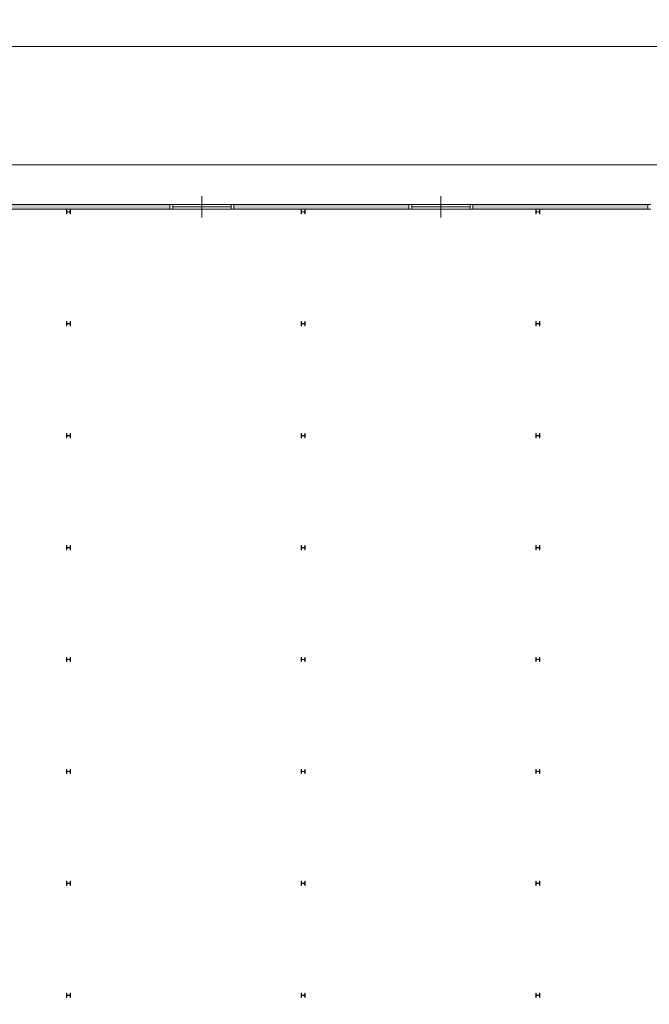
# Model space of a CAD drawing. Header units: millimetres. Extents: x 755778 to 1537169, y 90093 to 392038.
# Tile 54 of 134: x 817425 to 832180, y 362178 to 385267. Entities that reach past the tile are written whole.
import ezdxf

# ---------------------------------------------------------------- set-up
doc = ezdxf.new("R2010")
doc.units = ezdxf.units.MM
doc.layers.add('maatlijnen', color=7, linetype='Continuous')
doc.layers.add('NIV 00', color=7, linetype='Continuous')
doc.styles.get("Standard").update_dxf_attribs({"font": 'arial.ttf'})
doc.dimstyles.new('even', dxfattribs={"dimtxt": 500, "dimasz": 50, "dimexe": 100, "dimexo": 0, "dimgap": 50, "dimtad": 1, "dimdec": 0, "dimzin": 0, "dimdsep": 46, "dimtxsty": 'Standard', "dimblk": 'DOT', "dimcen": 1, "dimclrd": 7, "dimclre": 7, "dimclrt": 7, "dimadec": 0, "dimazin": 0, "dimtfac": 1, "dimtdec": 0, "dimtofl": 0, "dimtmove": 0, "dimatfit": 2, "dimldrblk": 'DOT', "dimfxl": 100, "dimfxlon": 1, "dimtolj": 1, "dimtzin": 0, "dimlwd": 5, "dimarcsym": 0})

# ---------------------------------------------------------------- blocks, each defined once
blk = doc.blocks.new('_Dot')
at = {"color": 0, "linetype": 'ByBlock', "lineweight": -2}
blk.add_line((-0.5, 0), (-1, 0), dxfattribs=at)
at = {"color": 0, "linetype": 'ByBlock', "const_width": 0.5}
blk.add_lwpolyline([(-0.25, 0, 1), (0.25, 0, 1)], format="xyb", close=True, dxfattribs=at)
blk = doc.blocks.new('*D106')
at = {"layer": 'Defpoints', "color": 0, "lineweight": 5, "transparency": 16777216}
for p in [(834897, 381867), (792637, 381175), (834897, 380126)]:
    blk.add_point(p, dxfattribs=at)
at = {"layer": 'maatlijnen', "color": 7, "lineweight": -2, "transparency": 16777216}
for p, q in [((792637, 381767), (792637, 381967)), ((834897, 381767), (834897, 381967))]:
    blk.add_line(p, q, dxfattribs=at)
at = {"layer": 'maatlijnen', "color": 7, "lineweight": 5, "transparency": 16777216}
blk.add_line((792687, 381867), (834847, 381867), dxfattribs=at)
at = {"layer": 'maatlijnen', "color": 7, "lineweight": 5, "transparency": 16777216, "xscale": 50, "yscale": 50, "zscale": 50, "rotation": 180}
blk.add_blockref('_Dot', (792637, 381867), dxfattribs=at)
at = {"layer": 'maatlijnen', "color": 7, "lineweight": 5, "transparency": 16777216, "xscale": 50, "yscale": 50, "zscale": 50}
blk.add_blockref('_Dot', (834897, 381867), dxfattribs=at)
at = {"layer": 'maatlijnen', "color": 7, "lineweight": 5, "transparency": 16777216, "insert": (813767, 382173), "char_height": 500, "attachment_point": 5}
blk.add_mtext('\\A1;42260', dxfattribs=at)
blk = doc.blocks.new('*D110')
at = {"layer": 'Defpoints', "color": 0, "lineweight": 5, "transparency": 16777216}
for p in [(840737, 384641), (788197, 380938), (840737, 380938)]:
    blk.add_point(p, dxfattribs=at)
at = {"layer": 'maatlijnen', "color": 7, "lineweight": -2, "transparency": 16777216}
for p, q in [((788197, 384541), (788197, 384741)), ((840737, 384541), (840737, 384741))]:
    blk.add_line(p, q, dxfattribs=at)
at = {"layer": 'maatlijnen', "color": 7, "lineweight": 5, "transparency": 16777216}
blk.add_line((788247, 384641), (840687, 384641), dxfattribs=at)
at = {"layer": 'maatlijnen', "color": 7, "lineweight": 5, "transparency": 16777216, "xscale": 50, "yscale": 50, "zscale": 50, "rotation": 180}
blk.add_blockref('_Dot', (788197, 384641), dxfattribs=at)
at = {"layer": 'maatlijnen', "color": 7, "lineweight": 5, "transparency": 16777216, "xscale": 50, "yscale": 50, "zscale": 50}
blk.add_blockref('_Dot', (840737, 384641), dxfattribs=at)
at = {"layer": 'maatlijnen', "color": 7, "lineweight": 5, "transparency": 16777216, "insert": (814467, 384946), "char_height": 500, "attachment_point": 5}
blk.add_mtext('\\A1;52540', dxfattribs=at)

msp = doc.modelspace()

# ---------------------------------------------------------------- hatches: boundary and pattern name
at = {"layer": 'NIV 00', "lineweight": 5}
h = msp.add_hatch(color=7, dxfattribs=at)
h.dxf.hatch_style = 1
h.paths.add_polyline_path([(788306.8, 380823.1), (790396.8, 380823.1), (790396.8, 380933.1), (788196.8, 380933.1), (788196.8, 369366.8), (788306.8, 369366.8)])
h.paths.add_polyline_path([(792946.8, 380933.1), (791896.8, 380933.1), (791896.8, 380823.1), (792946.8, 380823.1)])
h.paths.add_polyline_path([(798546.8, 380933.1), (794446.8, 380933.1), (794446.8, 380823.1), (798546.8, 380823.1)])
h.paths.add_polyline_path([(804146.8, 380933.1), (800046.8, 380933.1), (800046.8, 380823.1), (804146.8, 380823.1)])
h.paths.add_polyline_path([(809746.8, 380933.1), (805646.8, 380933.1), (805646.8, 380823.1), (809746.8, 380823.1)])
h.paths.add_polyline_path([(815346.8, 380933.1), (811246.8, 380933.1), (811246.8, 380823.1), (815346.8, 380823.1)])
h.paths.add_polyline_path([(820946.8, 380933.1), (816846.8, 380933.1), (816846.8, 380823.1), (820946.8, 380823.1)])
h.paths.add_polyline_path([(826546.8, 380933.1), (822446.8, 380933.1), (822446.8, 380823.1), (826546.8, 380823.1)])
h.paths.add_polyline_path([(832146.8, 380933.1), (828046.8, 380933.1), (828046.8, 380823.1), (832146.8, 380823.1)])
h.paths.add_polyline_path([(837746.8, 380933.1), (833646.8, 380933.1), (833646.8, 380823.1), (837746.8, 380823.1)])
h.paths.add_polyline_path([(840736.8, 380933.1), (839246.8, 380933.1), (839246.8, 380823.1), (840626.8, 380823.1), (840626.8, 362288.1), (840506.8, 362288.1), (840506.8, 362178.1), (840736.8, 362178.1)])
h.paths.add_polyline_path([(835006.8, 380823.1), (834896.8, 380823.1), (834896.8, 368888.1), (835006.8, 368888.1)])

# ---------------------------------------------------------------- linework, layer by layer
at = {"layer": 'NIV 00', "color": 7, "lineweight": 5}
for p, q in [((821696.8, 380628.1), (821696.8, 381128.1)), ((827296.8, 380628.1), (827296.8, 381128.1)), ((820946.8, 380933.1), (816846.8, 380933.1)), ((816846.8, 380823.1), (820946.8, 380823.1)), ((821013.8, 380935.1), (820946.8, 380935.1)), ((820946.8, 380935.1), (820946.8, 380821.1)), ((820946.8, 380823.1), (820946.8, 380933.1)), ((820946.8, 380821.1), (821013.8, 380821.1)), ((821013.8, 380935.1), (821013.8, 380821.1)), ((822379.8, 380935.1), (821013.8, 380935.1)), ((822379.8, 380878.1), (821013.8, 380878.1)), ((822379.8, 380821.1), (821013.8, 380821.1)), ((822446.8, 380935.1), (822379.8, 380935.1)), ((822379.8, 380935.1), (822379.8, 380821.1)), ((822379.8, 380821.1), (822446.8, 380821.1)), ((822446.8, 380935.1), (822446.8, 380821.1)), ((822446.8, 380933.1), (822446.8, 380823.1)), ((826546.8, 380933.1), (822446.8, 380933.1)), ((822446.8, 380823.1), (826546.8, 380823.1)), ((826613.8, 380935.1), (826546.8, 380935.1)), ((826546.8, 380935.1), (826546.8, 380821.1)), ((826546.8, 380823.1), (826546.8, 380933.1)), ((826546.8, 380821.1), (826613.8, 380821.1)), ((826613.8, 380935.1), (826613.8, 380821.1)), ((827979.8, 380935.1), (826613.8, 380935.1)), ((827979.8, 380878.1), (826613.8, 380878.1)), ((827979.8, 380821.1), (826613.8, 380821.1)), ((828046.8, 380935.1), (827979.8, 380935.1)), ((827979.8, 380935.1), (827979.8, 380821.1)), ((827979.8, 380821.1), (828046.8, 380821.1)), ((828046.8, 380935.1), (828046.8, 380821.1)), ((828046.8, 380933.1), (828046.8, 380823.1)), ((832146.8, 380933.1), (828046.8, 380933.1)), ((828046.8, 380823.1), (832146.8, 380823.1)), ((832213.8, 380935.1), (832146.8, 380935.1)), ((832146.8, 380935.1), (832146.8, 380821.1)), ((832146.8, 380823.1), (832146.8, 380933.1)), ((832146.8, 380821.1), (832213.8, 380821.1))]:
    msp.add_line(p, q, dxfattribs=at)
at = {"layer": 'NIV 00', "linetype": 'ByBlock', "lineweight": 5}
for p, q in [((818526.8, 380813.1), (818518.8, 380813.1)), ((818518.8, 380813.1), (818518.8, 380713.1)), ((818526.8, 380777.6), (818526.8, 380813.1)), ((818526.8, 380713.1), (818526.8, 380748.6)), ((818594.8, 380765.6), (818538.8, 380765.6)), ((818538.8, 380760.6), (818594.8, 380760.6)), ((818614.8, 380813.1), (818606.8, 380813.1)), ((818606.8, 380813.1), (818606.8, 380777.6)), ((818606.8, 380748.6), (818606.8, 380713.1)), ((818614.8, 380713.1), (818614.8, 380813.1)), ((824026.8, 380813.1), (824018.8, 380813.1)), ((824018.8, 380813.1), (824018.8, 380713.1)), ((824026.8, 380777.6), (824026.8, 380813.1)), ((824026.8, 380713.1), (824026.8, 380748.6)), ((824094.8, 380765.6), (824038.8, 380765.6)), ((824038.8, 380760.6), (824094.8, 380760.6)), ((824114.8, 380813.1), (824106.8, 380813.1)), ((824106.8, 380813.1), (824106.8, 380777.6)), ((824106.8, 380748.6), (824106.8, 380713.1)), ((824114.8, 380713.1), (824114.8, 380813.1)), ((829526.8, 380813.1), (829518.8, 380813.1)), ((829518.8, 380813.1), (829518.8, 380713.1)), ((829526.8, 380777.6), (829526.8, 380813.1)), ((829526.8, 380713.1), (829526.8, 380748.6)), ((829594.8, 380765.6), (829538.8, 380765.6)), ((829538.8, 380760.6), (829594.8, 380760.6)), ((829614.8, 380813.1), (829606.8, 380813.1)), ((829606.8, 380813.1), (829606.8, 380777.6)), ((829606.8, 380748.6), (829606.8, 380713.1)), ((829614.8, 380713.1), (829614.8, 380813.1)), ((818518.8, 380713.1), (818526.8, 380713.1)), ((818606.8, 380713.1), (818614.8, 380713.1)), ((824018.8, 380713.1), (824026.8, 380713.1)), ((824106.8, 380713.1), (824114.8, 380713.1)), ((829518.8, 380713.1), (829526.8, 380713.1)), ((829606.8, 380713.1), (829614.8, 380713.1)), ((818526.8, 378188.1), (818518.8, 378188.1)), ((818518.8, 378188.1), (818518.8, 378088.1)), ((818518.8, 378088.1), (818526.8, 378088.1)), ((818526.8, 378152.6), (818526.8, 378188.1)), ((818526.8, 378088.1), (818526.8, 378123.6)), ((818594.8, 378140.6), (818538.8, 378140.6)), ((818538.8, 378135.6), (818594.8, 378135.6)), ((818614.8, 378188.1), (818606.8, 378188.1)), ((818606.8, 378188.1), (818606.8, 378152.6)), ((818606.8, 378123.6), (818606.8, 378088.1)), ((818606.8, 378088.1), (818614.8, 378088.1)), ((818614.8, 378088.1), (818614.8, 378188.1)), ((824026.8, 378188.1), (824018.8, 378188.1)), ((824018.8, 378188.1), (824018.8, 378088.1)), ((824018.8, 378088.1), (824026.8, 378088.1)), ((824026.8, 378152.6), (824026.8, 378188.1)), ((824026.8, 378088.1), (824026.8, 378123.6)), ((824094.8, 378140.6), (824038.8, 378140.6)), ((824038.8, 378135.6), (824094.8, 378135.6)), ((824114.8, 378188.1), (824106.8, 378188.1)), ((824106.8, 378188.1), (824106.8, 378152.6)), ((824106.8, 378123.6), (824106.8, 378088.1)), ((824106.8, 378088.1), (824114.8, 378088.1)), ((824114.8, 378088.1), (824114.8, 378188.1)), ((829526.8, 378188.1), (829518.8, 378188.1)), ((829518.8, 378188.1), (829518.8, 378088.1)), ((829518.8, 378088.1), (829526.8, 378088.1)), ((829526.8, 378152.6), (829526.8, 378188.1)), ((829526.8, 378088.1), (829526.8, 378123.6)), ((829594.8, 378140.6), (829538.8, 378140.6)), ((829538.8, 378135.6), (829594.8, 378135.6)), ((829614.8, 378188.1), (829606.8, 378188.1)), ((829606.8, 378188.1), (829606.8, 378152.6)), ((829606.8, 378123.6), (829606.8, 378088.1)), ((829606.8, 378088.1), (829614.8, 378088.1)), ((829614.8, 378088.1), (829614.8, 378188.1)), ((818526.8, 375563.1), (818518.8, 375563.1)), ((818518.8, 375563.1), (818518.8, 375463.1)), ((818518.8, 375463.1), (818526.8, 375463.1)), ((818526.8, 375527.6), (818526.8, 375563.1)), ((818526.8, 375463.1), (818526.8, 375498.6)), ((818594.8, 375515.6), (818538.8, 375515.6)), ((818538.8, 375510.6), (818594.8, 375510.6)), ((818614.8, 375563.1), (818606.8, 375563.1)), ((818606.8, 375563.1), (818606.8, 375527.6)), ((818606.8, 375498.6), (818606.8, 375463.1)), ((818606.8, 375463.1), (818614.8, 375463.1)), ((818614.8, 375463.1), (818614.8, 375563.1)), ((824026.8, 375563.1), (824018.8, 375563.1)), ((824018.8, 375563.1), (824018.8, 375463.1)), ((824018.8, 375463.1), (824026.8, 375463.1)), ((824026.8, 375527.6), (824026.8, 375563.1)), ((824026.8, 375463.1), (824026.8, 375498.6)), ((824094.8, 375515.6), (824038.8, 375515.6)), ((824038.8, 375510.6), (824094.8, 375510.6)), ((824114.8, 375563.1), (824106.8, 375563.1)), ((824106.8, 375563.1), (824106.8, 375527.6)), ((824106.8, 375498.6), (824106.8, 375463.1)), ((824106.8, 375463.1), (824114.8, 375463.1)), ((824114.8, 375463.1), (824114.8, 375563.1)), ((829526.8, 375563.1), (829518.8, 375563.1)), ((829518.8, 375563.1), (829518.8, 375463.1)), ((829518.8, 375463.1), (829526.8, 375463.1)), ((829526.8, 375527.6), (829526.8, 375563.1)), ((829526.8, 375463.1), (829526.8, 375498.6)), ((829594.8, 375515.6), (829538.8, 375515.6)), ((829538.8, 375510.6), (829594.8, 375510.6)), ((829614.8, 375563.1), (829606.8, 375563.1)), ((829606.8, 375563.1), (829606.8, 375527.6)), ((829606.8, 375498.6), (829606.8, 375463.1)), ((829606.8, 375463.1), (829614.8, 375463.1)), ((829614.8, 375463.1), (829614.8, 375563.1)), ((818526.8, 372938.1), (818518.8, 372938.1)), ((818518.8, 372938.1), (818518.8, 372838.1)), ((818526.8, 372902.6), (818526.8, 372938.1)), ((818614.8, 372938.1), (818606.8, 372938.1)), ((818606.8, 372938.1), (818606.8, 372902.6)), ((818614.8, 372838.1), (818614.8, 372938.1)), ((824026.8, 372938.1), (824018.8, 372938.1)), ((824018.8, 372938.1), (824018.8, 372838.1)), ((824026.8, 372902.6), (824026.8, 372938.1)), ((824114.8, 372938.1), (824106.8, 372938.1)), ((824106.8, 372938.1), (824106.8, 372902.6)), ((824114.8, 372838.1), (824114.8, 372938.1)), ((829526.8, 372938.1), (829518.8, 372938.1)), ((829518.8, 372938.1), (829518.8, 372838.1)), ((829526.8, 372902.6), (829526.8, 372938.1)), ((829614.8, 372938.1), (829606.8, 372938.1)), ((829606.8, 372938.1), (829606.8, 372902.6)), ((829614.8, 372838.1), (829614.8, 372938.1)), ((818518.8, 372838.1), (818526.8, 372838.1)), ((818526.8, 372838.1), (818526.8, 372873.6)), ((818594.8, 372890.6), (818538.8, 372890.6)), ((818538.8, 372885.6), (818594.8, 372885.6)), ((818606.8, 372873.6), (818606.8, 372838.1)), ((818606.8, 372838.1), (818614.8, 372838.1)), ((824018.8, 372838.1), (824026.8, 372838.1)), ((824026.8, 372838.1), (824026.8, 372873.6)), ((824094.8, 372890.6), (824038.8, 372890.6)), ((824038.8, 372885.6), (824094.8, 372885.6)), ((824106.8, 372873.6), (824106.8, 372838.1)), ((824106.8, 372838.1), (824114.8, 372838.1)), ((829518.8, 372838.1), (829526.8, 372838.1)), ((829526.8, 372838.1), (829526.8, 372873.6)), ((829594.8, 372890.6), (829538.8, 372890.6)), ((829538.8, 372885.6), (829594.8, 372885.6)), ((829606.8, 372873.6), (829606.8, 372838.1)), ((829606.8, 372838.1), (829614.8, 372838.1)), ((818526.8, 370313.1), (818518.8, 370313.1)), ((818518.8, 370313.1), (818518.8, 370213.1)), ((818518.8, 370213.1), (818526.8, 370213.1)), ((818526.8, 370277.6), (818526.8, 370313.1)), ((818526.8, 370213.1), (818526.8, 370248.6)), ((818594.8, 370265.6), (818538.8, 370265.6)), ((818538.8, 370260.6), (818594.8, 370260.6)), ((818614.8, 370313.1), (818606.8, 370313.1)), ((818606.8, 370313.1), (818606.8, 370277.6)), ((818606.8, 370248.6), (818606.8, 370213.1)), ((818606.8, 370213.1), (818614.8, 370213.1)), ((818614.8, 370213.1), (818614.8, 370313.1)), ((824026.8, 370313.1), (824018.8, 370313.1)), ((824018.8, 370313.1), (824018.8, 370213.1)), ((824018.8, 370213.1), (824026.8, 370213.1)), ((824026.8, 370277.6), (824026.8, 370313.1)), ((824026.8, 370213.1), (824026.8, 370248.6)), ((824094.8, 370265.6), (824038.8, 370265.6)), ((824038.8, 370260.6), (824094.8, 370260.6)), ((824114.8, 370313.1), (824106.8, 370313.1)), ((824106.8, 370313.1), (824106.8, 370277.6)), ((824106.8, 370248.6), (824106.8, 370213.1)), ((824106.8, 370213.1), (824114.8, 370213.1)), ((824114.8, 370213.1), (824114.8, 370313.1)), ((829526.8, 370313.1), (829518.8, 370313.1)), ((829518.8, 370313.1), (829518.8, 370213.1)), ((829518.8, 370213.1), (829526.8, 370213.1)), ((829526.8, 370277.6), (829526.8, 370313.1)), ((829526.8, 370213.1), (829526.8, 370248.6)), ((829594.8, 370265.6), (829538.8, 370265.6)), ((829538.8, 370260.6), (829594.8, 370260.6)), ((829614.8, 370313.1), (829606.8, 370313.1)), ((829606.8, 370313.1), (829606.8, 370277.6)), ((829606.8, 370248.6), (829606.8, 370213.1)), ((829606.8, 370213.1), (829614.8, 370213.1)), ((829614.8, 370213.1), (829614.8, 370313.1)), ((818526.8, 367688.1), (818518.8, 367688.1)), ((818518.8, 367688.1), (818518.8, 367588.1)), ((818518.8, 367588.1), (818526.8, 367588.1)), ((818526.8, 367652.6), (818526.8, 367688.1)), ((818526.8, 367588.1), (818526.8, 367623.6)), ((818594.8, 367640.6), (818538.8, 367640.6)), ((818538.8, 367635.6), (818594.8, 367635.6)), ((818614.8, 367688.1), (818606.8, 367688.1)), ((818606.8, 367688.1), (818606.8, 367652.6)), ((818606.8, 367623.6), (818606.8, 367588.1)), ((818606.8, 367588.1), (818614.8, 367588.1)), ((818614.8, 367588.1), (818614.8, 367688.1)), ((824026.8, 367688.1), (824018.8, 367688.1)), ((824018.8, 367688.1), (824018.8, 367588.1)), ((824018.8, 367588.1), (824026.8, 367588.1)), ((824026.8, 367652.6), (824026.8, 367688.1)), ((824026.8, 367588.1), (824026.8, 367623.6)), ((824094.8, 367640.6), (824038.8, 367640.6)), ((824038.8, 367635.6), (824094.8, 367635.6)), ((824114.8, 367688.1), (824106.8, 367688.1)), ((824106.8, 367688.1), (824106.8, 367652.6)), ((824106.8, 367623.6), (824106.8, 367588.1)), ((824106.8, 367588.1), (824114.8, 367588.1)), ((824114.8, 367588.1), (824114.8, 367688.1)), ((829526.8, 367688.1), (829518.8, 367688.1)), ((829518.8, 367688.1), (829518.8, 367588.1)), ((829518.8, 367588.1), (829526.8, 367588.1)), ((829526.8, 367652.6), (829526.8, 367688.1)), ((829526.8, 367588.1), (829526.8, 367623.6)), ((829594.8, 367640.6), (829538.8, 367640.6)), ((829538.8, 367635.6), (829594.8, 367635.6)), ((829614.8, 367688.1), (829606.8, 367688.1)), ((829606.8, 367688.1), (829606.8, 367652.6)), ((829606.8, 367623.6), (829606.8, 367588.1)), ((829606.8, 367588.1), (829614.8, 367588.1)), ((829614.8, 367588.1), (829614.8, 367688.1)), ((818526.8, 365063.1), (818518.8, 365063.1)), ((818518.8, 365063.1), (818518.8, 364963.1)), ((818526.8, 365027.6), (818526.8, 365063.1)), ((818614.8, 365063.1), (818606.8, 365063.1)), ((818606.8, 365063.1), (818606.8, 365027.6)), ((818614.8, 364963.1), (818614.8, 365063.1)), ((824026.8, 365063.1), (824018.8, 365063.1)), ((824018.8, 365063.1), (824018.8, 364963.1)), ((824026.8, 365027.6), (824026.8, 365063.1)), ((824114.8, 365063.1), (824106.8, 365063.1)), ((824106.8, 365063.1), (824106.8, 365027.6)), ((824114.8, 364963.1), (824114.8, 365063.1)), ((829526.8, 365063.1), (829518.8, 365063.1)), ((829518.8, 365063.1), (829518.8, 364963.1)), ((829526.8, 365027.6), (829526.8, 365063.1)), ((829614.8, 365063.1), (829606.8, 365063.1)), ((829606.8, 365063.1), (829606.8, 365027.6)), ((829614.8, 364963.1), (829614.8, 365063.1)), ((818518.8, 364963.1), (818526.8, 364963.1)), ((818526.8, 364963.1), (818526.8, 364998.6)), ((818594.8, 365015.6), (818538.8, 365015.6)), ((818538.8, 365010.6), (818594.8, 365010.6)), ((818606.8, 364998.6), (818606.8, 364963.1)), ((818606.8, 364963.1), (818614.8, 364963.1)), ((824018.8, 364963.1), (824026.8, 364963.1)), ((824026.8, 364963.1), (824026.8, 364998.6)), ((824094.8, 365015.6), (824038.8, 365015.6)), ((824038.8, 365010.6), (824094.8, 365010.6)), ((824106.8, 364998.6), (824106.8, 364963.1)), ((824106.8, 364963.1), (824114.8, 364963.1)), ((829518.8, 364963.1), (829526.8, 364963.1)), ((829526.8, 364963.1), (829526.8, 364998.6)), ((829594.8, 365015.6), (829538.8, 365015.6)), ((829538.8, 365010.6), (829594.8, 365010.6)), ((829606.8, 364998.6), (829606.8, 364963.1)), ((829606.8, 364963.1), (829614.8, 364963.1)), ((818526.8, 362438.1), (818518.8, 362438.1)), ((818518.8, 362438.1), (818518.8, 362338.1)), ((818518.8, 362338.1), (818526.8, 362338.1)), ((818526.8, 362402.6), (818526.8, 362438.1)), ((818526.8, 362338.1), (818526.8, 362373.6)), ((818594.8, 362390.6), (818538.8, 362390.6)), ((818538.8, 362385.6), (818594.8, 362385.6)), ((818614.8, 362438.1), (818606.8, 362438.1)), ((818606.8, 362438.1), (818606.8, 362402.6)), ((818606.8, 362373.6), (818606.8, 362338.1)), ((818606.8, 362338.1), (818614.8, 362338.1)), ((818614.8, 362338.1), (818614.8, 362438.1)), ((824026.8, 362438.1), (824018.8, 362438.1)), ((824018.8, 362438.1), (824018.8, 362338.1)), ((824018.8, 362338.1), (824026.8, 362338.1)), ((824026.8, 362402.6), (824026.8, 362438.1)), ((824026.8, 362338.1), (824026.8, 362373.6)), ((824094.8, 362390.6), (824038.8, 362390.6)), ((824038.8, 362385.6), (824094.8, 362385.6)), ((824114.8, 362438.1), (824106.8, 362438.1)), ((824106.8, 362438.1), (824106.8, 362402.6)), ((824106.8, 362373.6), (824106.8, 362338.1)), ((824106.8, 362338.1), (824114.8, 362338.1)), ((824114.8, 362338.1), (824114.8, 362438.1)), ((829526.8, 362438.1), (829518.8, 362438.1)), ((829518.8, 362438.1), (829518.8, 362338.1)), ((829518.8, 362338.1), (829526.8, 362338.1)), ((829526.8, 362402.6), (829526.8, 362438.1)), ((829526.8, 362338.1), (829526.8, 362373.6)), ((829594.8, 362390.6), (829538.8, 362390.6)), ((829538.8, 362385.6), (829594.8, 362385.6)), ((829614.8, 362438.1), (829606.8, 362438.1)), ((829606.8, 362438.1), (829606.8, 362402.6)), ((829606.8, 362373.6), (829606.8, 362338.1)), ((829606.8, 362338.1), (829614.8, 362338.1)), ((829614.8, 362338.1), (829614.8, 362438.1))]:
    msp.add_line(p, q, dxfattribs=at)
for centre, start, end in [((818538.8, 380777.6), 180, 269.99998), ((818538.8, 380748.6), 89.99994, 180), ((818594.8, 380777.6), 269.99998, 359.99996), ((818594.8, 380748.6), 359.99996, 89.99994), ((824038.8, 380777.6), 180, 269.99998), ((824038.8, 380748.6), 89.99994, 180), ((824094.8, 380777.6), 269.99998, 359.99996), ((824094.8, 380748.6), 359.99996, 89.99994), ((829538.8, 380777.6), 180, 269.99998), ((829538.8, 380748.6), 89.99994, 180), ((829594.8, 380777.6), 269.99998, 359.99996), ((829594.8, 380748.6), 359.99996, 89.99994), ((818538.8, 378152.6), 180, 269.99998), ((818538.8, 378123.6), 89.99994, 180), ((818594.8, 378152.6), 269.99998, 359.99996), ((818594.8, 378123.6), 359.99996, 89.99994), ((824038.8, 378152.6), 180, 269.99998), ((824038.8, 378123.6), 89.99994, 180), ((824094.8, 378152.6), 269.99998, 359.99996), ((824094.8, 378123.6), 359.99996, 89.99994), ((829538.8, 378152.6), 180, 269.99998), ((829538.8, 378123.6), 89.99994, 180), ((829594.8, 378152.6), 269.99998, 359.99996), ((829594.8, 378123.6), 359.99996, 89.99994), ((818538.8, 375527.6), 180, 269.99998), ((818538.8, 375498.6), 89.99994, 180), ((818594.8, 375527.6), 269.99998, 359.99996), ((818594.8, 375498.6), 359.99996, 89.99994), ((824038.8, 375527.6), 180, 269.99998), ((824038.8, 375498.6), 89.99994, 180), ((824094.8, 375527.6), 269.99998, 359.99996), ((824094.8, 375498.6), 359.99996, 89.99994), ((829538.8, 375527.6), 180, 269.99998), ((829538.8, 375498.6), 89.99994, 180), ((829594.8, 375527.6), 269.99998, 359.99996), ((829594.8, 375498.6), 359.99996, 89.99994), ((818538.8, 372902.6), 180, 269.99998), ((818594.8, 372902.6), 269.99998, 359.99996), ((824038.8, 372902.6), 180, 269.99998), ((824094.8, 372902.6), 269.99998, 359.99996), ((829538.8, 372902.6), 180, 269.99998), ((829594.8, 372902.6), 269.99998, 359.99996), ((818538.8, 372873.6), 89.99994, 180), ((818594.8, 372873.6), 359.99996, 89.99994), ((824038.8, 372873.6), 89.99994, 180), ((824094.8, 372873.6), 359.99996, 89.99994), ((829538.8, 372873.6), 89.99994, 180), ((829594.8, 372873.6), 359.99996, 89.99994), ((818538.8, 370277.6), 180, 269.99998), ((818538.8, 370248.6), 89.99994, 180), ((818594.8, 370277.6), 269.99998, 359.99996), ((818594.8, 370248.6), 359.99996, 89.99994), ((824038.8, 370277.6), 180, 269.99998), ((824038.8, 370248.6), 89.99994, 180), ((824094.8, 370277.6), 269.99998, 359.99996), ((824094.8, 370248.6), 359.99996, 89.99994), ((829538.8, 370277.6), 180, 269.99998), ((829538.8, 370248.6), 89.99994, 180), ((829594.8, 370277.6), 269.99998, 359.99996), ((829594.8, 370248.6), 359.99996, 89.99994), ((818538.8, 367652.6), 180, 269.99998), ((818538.8, 367623.6), 89.99994, 180), ((818594.8, 367652.6), 269.99998, 359.99996), ((818594.8, 367623.6), 359.99996, 89.99994), ((824038.8, 367652.6), 180, 269.99998), ((824038.8, 367623.6), 89.99994, 180), ((824094.8, 367652.6), 269.99998, 359.99996), ((824094.8, 367623.6), 359.99996, 89.99994), ((829538.8, 367652.6), 180, 269.99998), ((829538.8, 367623.6), 89.99994, 180), ((829594.8, 367652.6), 269.99998, 359.99996), ((829594.8, 367623.6), 359.99996, 89.99994), ((818538.8, 365027.6), 180, 269.99998), ((818538.8, 364998.6), 89.99994, 180), ((818594.8, 365027.6), 269.99998, 359.99996), ((818594.8, 364998.6), 359.99996, 89.99994), ((824038.8, 365027.6), 180, 269.99998), ((824038.8, 364998.6), 89.99994, 180), ((824094.8, 365027.6), 269.99998, 359.99996), ((824094.8, 364998.6), 359.99996, 89.99994), ((829538.8, 365027.6), 180, 269.99998), ((829538.8, 364998.6), 89.99994, 180), ((829594.8, 365027.6), 269.99998, 359.99996), ((829594.8, 364998.6), 359.99996, 89.99994), ((818538.8, 362402.6), 180, 269.99998), ((818538.8, 362373.6), 89.99994, 180), ((818594.8, 362402.6), 269.99998, 359.99996), ((818594.8, 362373.6), 359.99996, 89.99994), ((824038.8, 362402.6), 180, 269.99998), ((824038.8, 362373.6), 89.99994, 180), ((824094.8, 362402.6), 269.99998, 359.99996), ((824094.8, 362373.6), 359.99996, 89.99994), ((829538.8, 362402.6), 180, 269.99998), ((829538.8, 362373.6), 89.99994, 180), ((829594.8, 362402.6), 269.99998, 359.99996), ((829594.8, 362373.6), 359.99996, 89.99994)]:
    msp.add_arc(centre, 12, start, end, dxfattribs=at)

# ---------------------------------------------------------------- dimensions: what is measured, and where the dimension line sits
at = {"layer": 'maatlijnen', "lineweight": 5}
dim = msp.add_linear_dim(base=(840736.8, 384640.9), p1=(788196.8, 380938.2), p2=(840736.8, 380938.2), dimstyle='even', dxfattribs=at)
dim.commit()
dim.dimension.update_dxf_attribs({"geometry": '*D110', "text_midpoint": (814466.8, 384946.2)})
dim = msp.add_linear_dim(base=(834896.8, 381867.3), p1=(792636.8, 381174.6), p2=(834896.8, 380126.3), dimstyle='even', override={"dimtmove": 1}, dxfattribs=at)
dim.commit()
dim.dimension.update_dxf_attribs({"geometry": '*D106', "text_midpoint": (813766.8, 382172.6)})

doc.saveas('drawing.dxf')
